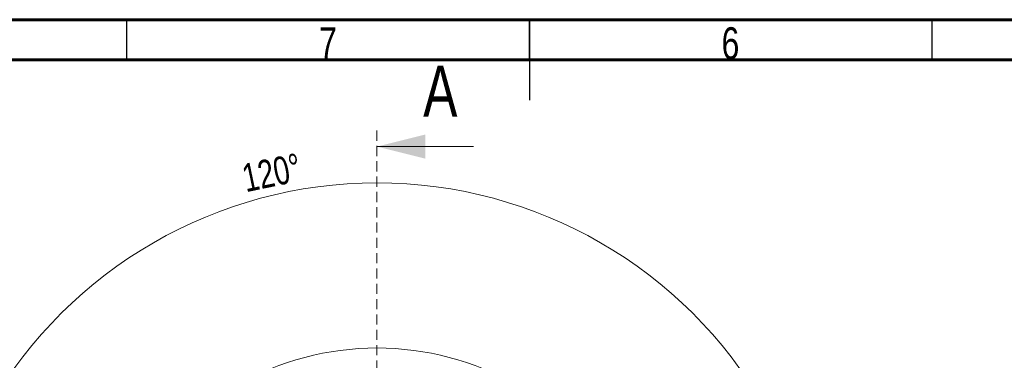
# Model space of a CAD drawing. Header units: millimetres. Extents: x 15 to 589, y 5 to 415.
# Tile 12 of 16: x 239 to 361, y 373 to 415. Entities that reach past the tile are written whole.
import ezdxf

# ---------------------------------------------------------------- set-up
doc = ezdxf.new("R2010")
doc.units = ezdxf.units.MM
doc.linetypes.add('HIDDEN', pattern=[1.905, 1.27, -0.635])
doc.styles.add('SLDTEXTSTYLE0', font='TXT', dxfattribs={"width": 0.75})
doc.dimstyles.new('SLDDIMSTYLE1', dxfattribs={"dimtxt": 3.5, "dimasz": 3.302, "dimexe": 0, "dimexo": 0.0625, "dimgap": 0.875, "dimtad": 1, "dimdec": 4, "dimlfac": 0.4, "dimzin": 12, "dimdsep": 46, "dimtxsty": 'SLDTEXTSTYLE0', "dimsah": 1, "dimcen": 0.09, "dimazin": 3, "dimtfac": 1, "dimtofl": 0, "dimtmove": 0, "dimatfit": 3, "dimfxl": 0, "dimfrac": 2, "dimtolj": 1, "dimtzin": 12, "dimarcsym": 0})

# ---------------------------------------------------------------- blocks, each defined once
blk = doc.blocks.new('_D_1')
at = {"color": 7, "linetype": 'Continuous', "lineweight": 0}
for p, q in [((259.67, 352.68), (234.1, 367.44)), ((306.45, 352.68), (332.02, 367.44))]:
    blk.add_line(p, q, dxfattribs=at)
blk.add_arc((283.06, 339.18), 55.53, 30, 150, dxfattribs=at)
for points in [[(234.97, 366.94), (237.14, 369.49), (236.27, 370.02)], [(331.15, 366.94), (329.85, 370.02), (328.98, 369.49)]]:
    blk.add_solid(points, dxfattribs=at)
at = {"color": 7, "linetype": 'Continuous', "lineweight": 0, "insert": (266.06, 396.96), "char_height": 3.5, "attachment_point": 1, "rotation": 11.8156, "style": 'SLDTEXTSTYLE0'}
blk.add_mtext('120°', dxfattribs=at)

msp = doc.modelspace()

# ---------------------------------------------------------------- linework, layer by layer
at = {"color": 7, "linetype": 'Continuous', "lineweight": 60}
for p, q in [((15, 415), (589, 415)), ((20, 410), (584, 410))]:
    msp.add_line(p, q, dxfattribs=at)
at = {"color": 7, "linetype": 'Continuous', "lineweight": 30}
for p, q in [((252, 410), (252, 415)), ((302, 415.001), (302, 404.999)), ((302, 410), (302, 415)), ((352, 410), (352, 415))]:
    msp.add_line(p, q, dxfattribs=at)
at = {"color": 7, "linetype": 'HIDDEN', "lineweight": 0}
msp.add_line((283.0603927, 401.2170357), (283.0603927, 276.8089039), dxfattribs=at)
at = {"color": 7, "linetype": 'Continuous', "lineweight": 0}
msp.add_line((295.0603927, 399.2170357), (283.0603927, 399.2170357), dxfattribs=at)
at = {"color": 7, "linetype": 'Continuous', "lineweight": 15}
msp.add_arc((283.0603927, 339.1775391), 35, 31.002719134, 148.997280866, dxfattribs=at)
at = {"color": 7, "linetype": 'Continuous', "lineweight": 0}
msp.add_solid([(283.0603927, 399.2170357), (289.0603927, 397.7170357), (289.0603927, 400.7170357)], dxfattribs=at)

# ---------------------------------------------------------------- texts
at = {"color": 7, "linetype": 'Continuous', "lineweight": 0, "char_height": 3.96875, "attachment_point": 2, "style": 'SLDTEXTSTYLE0'}
for s, insert in [('7', (276.9600369, 414.0601544)), ('6', (326.9600369, 414.0601544))]:
    msp.add_mtext(s, dxfattribs=dict(at, insert=insert))
at = {"color": 7, "linetype": 'Continuous', "insert": (288.800263, 409.2968355), "char_height": 6.35, "attachment_point": 1, "style": 'SLDTEXTSTYLE0'}
msp.add_mtext('A', dxfattribs=at)

# ---------------------------------------------------------------- dimensions: what is measured, and where the dimension line sits
at = {"color": 7, "linetype": 'Continuous', "lineweight": 0}
dim = msp.add_angular_dim_2l(base=(283.0603927, 394.7091107), line1=((294.7053618, 345.9007652), (305.5873664, 352.1834935)), line2=((260.5334189, 352.1834935), (271.4154235, 345.9007652)), dimstyle='SLDDIMSTYLE1', dxfattribs=at)
dim.commit()
dim.dimension.update_dxf_attribs({"geometry": '_D_1', "text_midpoint": (271.6896032, 393.5324892), "dimtype": 162})

doc.saveas('drawing.dxf')
